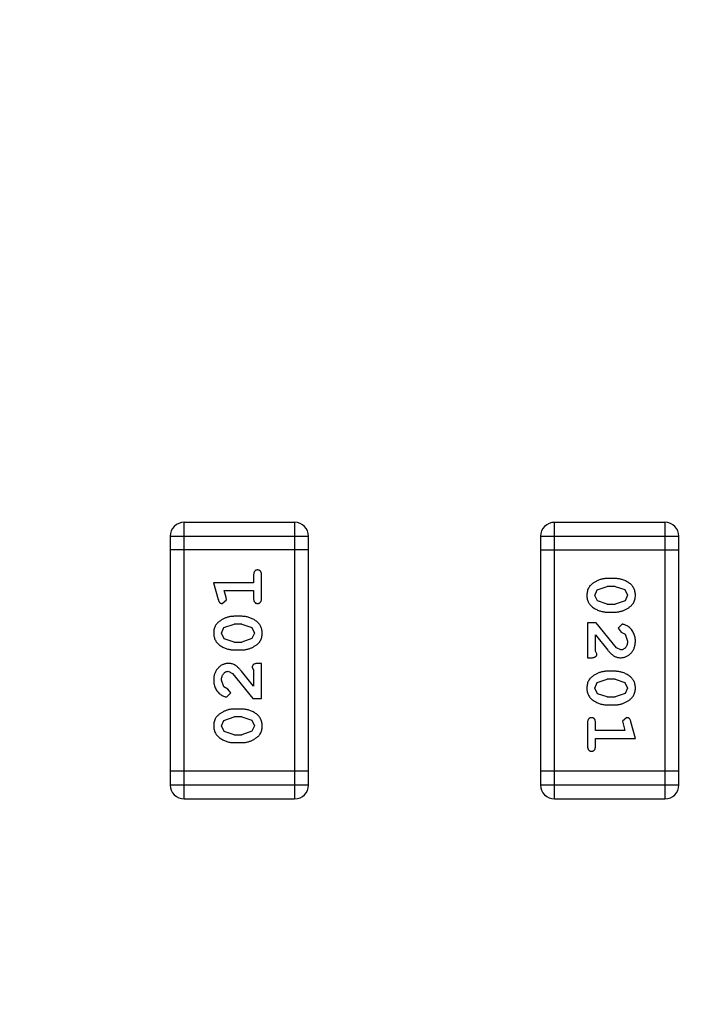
# Model space of a CAD drawing. Header units: millimetres. Extents: x -49 to 165, y -182 to -55.
# Tile 83 of 93: x 136.48 to 137.97, y -119.81 to -117.64. Entities that reach past the tile are written whole.
import ezdxf

# ---------------------------------------------------------------- set-up
doc = ezdxf.new("R2010")
doc.units = ezdxf.units.MM
doc.header["$LTSCALE"] = 1.21
doc.header["$MEASUREMENT"] = 0
doc.header["$PDMODE"] = 3
doc.header["$PDSIZE"] = 0.3125
doc.layers.get('0').update_dxf_attribs({"linetype": 'CONTINUOUS'})
doc.layers.get('DEFPOINTS').update_dxf_attribs({"linetype": 'CONTINUOUS'})
doc.layers.add('Dim', color=3, linetype='CONTINUOUS', lineweight=25)
doc.styles.get("Standard").update_dxf_attribs({"font": 'txt', "width": 0.8})
doc.dimstyles.get("Standard").update_dxf_attribs({"dimtxt": 0.15625, "dimasz": 0.1875, "dimexe": 0.125, "dimexo": 0.0625, "dimgap": 0.09, "dimtad": 0, "dimtih": 1, "dimtoh": 1, "dimzin": 4, "dimdsep": 46, "dimtxsty": 'Standard', "dimblk": '_FILLED', "dimblk1": '_FILLED', "dimblk2": '_FILLED', "dimcen": 0.09, "dimazin": 1, "dimtp": 0.01, "dimtm": 0.01, "dimtfac": 1, "dimtofl": 0, "dimtmove": 0, "dimatfit": 3, "dimldrblk": '_FILLED', "dimfxl": 1, "dimtolj": 1, "dimtzin": 4, "dimarcsym": 0})

# ---------------------------------------------------------------- blocks, each defined once
blk = doc.blocks.new('_FILLED')
at = {"color": 0, "linetype": 'ByBlock'}
blk.add_solid([(0, 0), (-1, 0.1667), (-1, -0.1667)], dxfattribs=at)
blk = doc.blocks.new('*D79')
at = {"layer": 'DEFPOINTS', "color": 0}
for p in [(103.9882, -113.9099), (95.9455, -118.3888), (95.7094, -126.5744), (123.0081, -126.5744), (150.6978, -126.5744)]:
    blk.add_point(p, dxfattribs=at)
at = {"layer": 'Dim', "color": 0, "lineweight": -2}
for p, q in [((103.9361, -113.8752), (99.3703, -110.835)), ((95.6469, -126.5744), (94.6096, -126.5744))]:
    blk.add_line(p, q, dxfattribs=at)
for start, end in [(149.38213, 160.15016), (166.19189, 176.95991)]:
    blk.add_arc((123.0081, -126.5744), 28.2735, start, end, dxfattribs=at)
at = {"layer": 'Dim', "color": 0, "lineweight": -2, "xscale": 1.5, "yscale": 1.5, "zscale": 1.5}
for p, rotation in [((99.4744, -110.9043), 57.86208909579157), ((94.7346, -126.5744), 268.4799565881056)]:
    blk.add_blockref('_FILLED', p, dxfattribs=dict(at, rotation=rotation))
at = {"layer": 'Dim', "color": 0, "insert": (95.9455, -118.3888), "char_height": 1.5, "attachment_point": 5, "rotation": 73.171}
blk.add_mtext('\\A1;34%%d', dxfattribs=at)

msp = doc.modelspace()

# ---------------------------------------------------------------- linework, layer by layer
at = {"color": 6, "linetype": 'Continuous'}
for p, q in [((137.0836, -118.748), (136.8397, -118.748)), ((136.8398, -119.3576), (136.8397, -118.748)), ((137.0836, -118.748), (137.0836, -119.3576)), ((137.9002, -118.748), (137.6563, -118.748)), ((137.6564, -119.3576), (137.6563, -118.748)), ((137.9002, -118.748), (137.9002, -119.3576)), ((136.8093, -118.7785), (137.1141, -118.7784)), ((136.8093, -118.7785), (136.8093, -119.3271)), ((137.1141, -119.3271), (137.1141, -118.7784)), ((137.6259, -118.7785), (137.9307, -118.7784)), ((137.6259, -118.7785), (137.6259, -119.3271)), ((137.9307, -119.3271), (137.9307, -118.7784)), ((137.1141, -118.8089), (136.8093, -118.8089)), ((137.6259, -118.8089), (137.9307, -118.8089)), ((136.9931, -118.864), (136.9931, -118.8813)), ((137.0104, -118.9159), (137.0104, -118.864)), ((137.7903, -118.8719), (137.7725, -118.8719)), ((136.9931, -118.8813), (136.905, -118.8813)), ((136.905, -118.8813), (136.9149, -118.9179)), ((137.7505, -118.8968), (137.7728, -118.8892)), ((137.79, -118.8892), (137.7728, -118.8892)), ((137.79, -118.8892), (137.8118, -118.8964)), ((136.9282, -118.8986), (136.9931, -118.8986)), ((136.9323, -118.9136), (136.9282, -118.8986)), ((136.9334, -118.919), (136.9323, -118.9136)), ((136.9931, -118.8986), (136.9931, -118.9159)), ((137.7452, -118.909), (137.7505, -118.8968)), ((137.751, -118.9212), (137.7452, -118.909)), ((137.8118, -118.8964), (137.8176, -118.9088)), ((137.8176, -118.9088), (137.8123, -118.9209)), ((136.9241, -118.9269), (136.9334, -118.919)), ((137.7728, -118.9285), (137.751, -118.9212)), ((137.7728, -118.9285), (137.79, -118.9285)), ((137.8123, -118.9209), (137.79, -118.9285)), ((136.9674, -118.9552), (136.9497, -118.9552)), ((137.7725, -118.9458), (137.7903, -118.9458)), ((136.9224, -118.9922), (136.9276, -118.9801)), ((136.9276, -118.9801), (136.9499, -118.9725)), ((136.9671, -118.9725), (136.9499, -118.9725)), ((136.9671, -118.9725), (136.9889, -118.9798)), ((136.9889, -118.9798), (136.9947, -118.9921)), ((137.7484, -118.9694), (137.7295, -118.9694)), ((137.7295, -118.9694), (137.7295, -119.0465)), ((137.7934, -119.0244), (137.7484, -118.9694)), ((137.8056, -118.9725), (137.7972, -118.9814)), ((137.7972, -118.9814), (137.8037, -118.9898)), ((136.9282, -119.0046), (136.9224, -118.9922)), ((136.9947, -118.9921), (136.9894, -119.0042)), ((137.7468, -119.0323), (137.7468, -118.9961)), ((137.7468, -118.9961), (137.7739, -119.0297)), ((137.8037, -118.9898), (137.8122, -118.9948)), ((137.8122, -118.9948), (137.8176, -119.0097)), ((136.9499, -119.0119), (136.9282, -119.0046)), ((136.9499, -119.0119), (136.9671, -119.0119)), ((136.9894, -119.0042), (136.9671, -119.0119)), ((137.8031, -119.0292), (137.7934, -119.0244)), ((136.9497, -119.0292), (136.9674, -119.0292)), ((137.7295, -119.0465), (137.7374, -119.0465)), ((137.75, -119.0378), (137.7468, -119.0323)), ((136.99, -119.0677), (136.9932, -119.0732)), ((137.0105, -119.059), (137.0026, -119.059)), ((137.0105, -119.1361), (137.0105, -119.059)), ((136.9369, -119.0764), (136.9466, -119.0811)), ((136.9466, -119.0811), (136.9916, -119.1361)), ((136.9932, -119.1094), (136.9661, -119.0758)), ((136.9932, -119.0732), (136.9932, -119.1094)), ((137.7903, -119.0764), (137.7726, -119.0764)), ((136.9277, -119.1107), (136.9224, -119.0959)), ((136.9363, -119.1157), (136.9277, -119.1107)), ((137.7452, -119.1135), (137.7505, -119.1013)), ((137.7505, -119.1013), (137.7728, -119.0937)), ((137.79, -119.0937), (137.7728, -119.0937)), ((137.79, -119.0937), (137.8118, -119.1009)), ((137.8118, -119.1009), (137.8176, -119.1133)), ((136.9344, -119.133), (136.9428, -119.1242)), ((136.9428, -119.1242), (136.9363, -119.1157)), ((137.751, -119.1258), (137.7452, -119.1135)), ((137.7728, -119.133), (137.751, -119.1258)), ((137.7728, -119.133), (137.79, -119.133)), ((137.8123, -119.1254), (137.79, -119.133)), ((137.8176, -119.1133), (137.8123, -119.1254)), ((136.9916, -119.1361), (137.0105, -119.1361)), ((137.7726, -119.1503), (137.7903, -119.1503)), ((136.9277, -119.1846), (136.95, -119.177)), ((136.9674, -119.1597), (136.9497, -119.1597)), ((136.9672, -119.177), (136.95, -119.177)), ((136.9672, -119.177), (136.9889, -119.1843)), ((136.9224, -119.1968), (136.9277, -119.1846)), ((136.9282, -119.2091), (136.9224, -119.1968)), ((136.9889, -119.1843), (136.9947, -119.1966)), ((136.9947, -119.1966), (136.9895, -119.2087)), ((137.7295, -119.1896), (137.7295, -119.2416)), ((137.7468, -119.2069), (137.7468, -119.1896)), ((137.8159, -119.1786), (137.8066, -119.1865)), ((137.8066, -119.1865), (137.8076, -119.1919)), ((137.8076, -119.1919), (137.8118, -119.2069)), ((137.8349, -119.2242), (137.825, -119.1877)), ((136.95, -119.2164), (136.9282, -119.2091)), ((136.95, -119.2164), (136.9672, -119.2164)), ((136.9895, -119.2087), (136.9672, -119.2164)), ((137.8118, -119.2069), (137.7468, -119.2069)), ((136.9497, -119.2337), (136.9674, -119.2337)), ((137.7468, -119.2242), (137.8349, -119.2242)), ((137.7468, -119.2416), (137.7468, -119.2242)), ((137.1141, -119.2966), (136.8093, -119.2966)), ((137.9307, -119.2966), (137.6259, -119.2966)), ((137.1141, -119.3271), (136.8093, -119.3271)), ((137.9307, -119.3271), (137.6259, -119.3271)), ((136.8398, -119.3576), (137.0836, -119.3576)), ((137.6564, -119.3576), (137.9002, -119.3576))]:
    msp.add_line(p, q, dxfattribs=at)
at = {"color": 7, "linetype": 'Continuous'}
msp.add_arc((123.0081, -126.5744), 24.48, 100.97933, 79.01595, dxfattribs=at)
at = {"color": 6, "linetype": 'Continuous'}
for centre, start, end in [((136.8397, -118.7784), 90.0045, 180.0045), ((137.0836, -118.7784), 0.0045, 90.0045), ((137.6563, -118.7785), 90.0045, 180.0045), ((137.9002, -118.7784), 0.0045, 90.0045), ((136.8398, -119.3271), 180.0045, 270.0045), ((137.0836, -119.3271), 270.0045, 0.0045), ((137.6564, -119.3271), 180.0045, 270.0045), ((137.9002, -119.3271), 270.0045, 0.0045)]:
    msp.add_arc(centre, 0.0305, start, end, dxfattribs=at)
for points, knots in [([(137.0018, -118.853), (137.0012, -118.853), (137, -118.8531), (136.9983, -118.8536), (136.9968, -118.8544), (136.9955, -118.8556), (136.9944, -118.8571), (136.9937, -118.8591), (136.9932, -118.8614), (136.9932, -118.8631), (136.9931, -118.864)], [0, 0, 0, 0, 0.11517, 0.223509, 0.328254, 0.438012, 0.553651, 0.682263, 0.830856, 1, 1, 1, 1]), ([(137.0104, -118.864), (137.0104, -118.8631), (137.0104, -118.8614), (137.0099, -118.8591), (137.0092, -118.8571), (137.0081, -118.8556), (137.0068, -118.8544), (137.0053, -118.8536), (137.0036, -118.8531), (137.0024, -118.853), (137.0018, -118.853)], [0, 0, 0, 0, 0.169012, 0.317488, 0.445429, 0.560977, 0.67065, 0.776666, 0.88492, 1, 1, 1, 1]), ([(137.7725, -118.8719), (137.7715, -118.8719), (137.7693, -118.8719), (137.7662, -118.8722), (137.763, -118.8727), (137.7599, -118.8734), (137.7569, -118.8743), (137.7539, -118.8754), (137.7509, -118.8767), (137.7481, -118.8781), (137.7453, -118.8797), (137.7428, -118.8813), (137.7405, -118.883), (137.7384, -118.8846), (137.7365, -118.8863), (137.7348, -118.888), (137.7334, -118.8898), (137.7318, -118.8921), (137.7302, -118.8953), (137.7289, -118.8995), (137.7281, -118.9041), (137.728, -118.9073), (137.7279, -118.9089)], [0, 0, 0, 0, 0.049886, 0.09882, 0.148132, 0.19689, 0.246038, 0.295176, 0.345305, 0.395692, 0.445312, 0.491875, 0.535813, 0.577009, 0.616081, 0.652689, 0.687585, 0.720206, 0.785062, 0.85223, 0.923759, 1, 1, 1, 1]), ([(137.8349, -118.9087), (137.8349, -118.9072), (137.8348, -118.9044), (137.8341, -118.9003), (137.833, -118.8965), (137.8314, -118.8929), (137.8293, -118.8896), (137.8268, -118.8866), (137.8238, -118.8838), (137.8204, -118.8813), (137.8168, -118.8791), (137.8132, -118.8772), (137.8095, -118.8755), (137.8057, -118.8742), (137.8019, -118.8731), (137.7981, -118.8724), (137.7942, -118.8719), (137.7916, -118.8719), (137.7903, -118.8719)], [0, 0, 0, 0, 0.06692, 0.130834, 0.19258, 0.252759, 0.312631, 0.373411, 0.436359, 0.501894, 0.568244, 0.632472, 0.69556, 0.757163, 0.818592, 0.878885, 0.939235, 1, 1, 1, 1]), ([(136.9931, -118.9159), (136.9932, -118.9168), (136.9932, -118.9185), (136.9937, -118.9208), (136.9944, -118.9228), (136.9955, -118.9243), (136.9968, -118.9255), (136.9983, -118.9263), (137, -118.9268), (137.0012, -118.9269), (137.0018, -118.9269)], [0, 0, 0, 0, 0.169102, 0.317658, 0.446239, 0.563118, 0.671828, 0.776546, 0.884858, 1, 1, 1, 1]), ([(137.0018, -118.9269), (137.0024, -118.9269), (137.0036, -118.9268), (137.0053, -118.9263), (137.0068, -118.9255), (137.0081, -118.9243), (137.0092, -118.9228), (137.0099, -118.9208), (137.0104, -118.9185), (137.0104, -118.9168), (137.0104, -118.9159)], [0, 0, 0, 0, 0.115051, 0.223278, 0.329269, 0.437893, 0.554681, 0.682591, 0.83103, 1, 1, 1, 1]), ([(137.7279, -118.9089), (137.728, -118.9104), (137.728, -118.9132), (137.7288, -118.9173), (137.7299, -118.9211), (137.7315, -118.9247), (137.7335, -118.928), (137.736, -118.931), (137.739, -118.9338), (137.7423, -118.9363), (137.7459, -118.9385), (137.7496, -118.9404), (137.7533, -118.9421), (137.7571, -118.9435), (137.7609, -118.9445), (137.7647, -118.9453), (137.7686, -118.9457), (137.7712, -118.9458), (137.7725, -118.9458)], [0, 0, 0, 0, 0.067217, 0.131051, 0.19272, 0.252824, 0.312745, 0.373449, 0.436041, 0.501494, 0.567761, 0.632087, 0.695096, 0.757109, 0.817993, 0.878657, 0.939311, 1, 1, 1, 1]), ([(137.7903, -118.9458), (137.7914, -118.9458), (137.7935, -118.9457), (137.7967, -118.9454), (137.7998, -118.9449), (137.8029, -118.9442), (137.806, -118.9433), (137.809, -118.9422), (137.812, -118.9409), (137.8148, -118.9394), (137.8176, -118.9378), (137.8201, -118.9362), (137.8225, -118.9345), (137.8246, -118.9329), (137.8264, -118.9311), (137.8281, -118.9294), (137.8295, -118.9277), (137.831, -118.9253), (137.8326, -118.9222), (137.834, -118.918), (137.8348, -118.9134), (137.8349, -118.9103), (137.8349, -118.9087)], [0, 0, 0, 0, 0.049855, 0.099516, 0.148482, 0.19758, 0.246804, 0.296268, 0.346517, 0.397047, 0.446826, 0.49336, 0.537801, 0.579207, 0.617974, 0.654833, 0.689171, 0.722088, 0.786392, 0.853518, 0.924186, 1, 1, 1, 1]), ([(136.9149, -118.9179), (136.9152, -118.9187), (136.9157, -118.9203), (136.9165, -118.9224), (136.9174, -118.924), (136.9184, -118.9252), (136.9196, -118.926), (136.921, -118.9265), (136.9225, -118.9269), (136.9235, -118.9269), (136.9241, -118.9269)], [0, 0, 0, 0, 0.187321, 0.344927, 0.475328, 0.579604, 0.674244, 0.773631, 0.882025, 1, 1, 1, 1]), ([(136.9497, -118.9552), (136.9486, -118.9552), (136.9464, -118.9553), (136.9433, -118.9556), (136.9401, -118.9561), (136.937, -118.9568), (136.934, -118.9577), (136.931, -118.9588), (136.928, -118.9601), (136.9251, -118.9616), (136.9224, -118.9632), (136.9198, -118.9648), (136.9175, -118.9665), (136.9154, -118.9682), (136.9135, -118.9699), (136.9119, -118.9716), (136.9105, -118.9733), (136.9089, -118.9757), (136.9073, -118.9789), (136.906, -118.983), (136.9052, -118.9876), (136.9051, -118.9907), (136.9051, -118.9924)], [0, 0, 0, 0, 0.049855, 0.099516, 0.148482, 0.19758, 0.246804, 0.296268, 0.346517, 0.397047, 0.446826, 0.49336, 0.537801, 0.579207, 0.617974, 0.654833, 0.689171, 0.722088, 0.786392, 0.853518, 0.924186, 1, 1, 1, 1]), ([(137.012, -118.9921), (137.012, -118.9907), (137.0119, -118.9879), (137.0112, -118.9838), (137.0101, -118.9799), (137.0085, -118.9764), (137.0065, -118.973), (137.0039, -118.97), (137.001, -118.9672), (136.9976, -118.9647), (136.994, -118.9625), (136.9903, -118.9606), (136.9866, -118.9589), (136.9829, -118.9576), (136.9791, -118.9565), (136.9752, -118.9558), (136.9713, -118.9553), (136.9687, -118.9553), (136.9674, -118.9552)], [0, 0, 0, 0, 0.067217, 0.131051, 0.19272, 0.252824, 0.312745, 0.373449, 0.436041, 0.501494, 0.567761, 0.632087, 0.695096, 0.757109, 0.817993, 0.878657, 0.939311, 1, 1, 1, 1]), ([(137.8349, -119.0098), (137.8349, -119.0081), (137.8347, -119.0047), (137.8339, -118.9998), (137.8324, -118.9951), (137.8305, -118.9906), (137.828, -118.9864), (137.8252, -118.9828), (137.8219, -118.9796), (137.8183, -118.9771), (137.8148, -118.9752), (137.8115, -118.9737), (137.8084, -118.9728), (137.8065, -118.9726), (137.8056, -118.9725)], [0, 0, 0, 0, 0.098286, 0.193983, 0.289056, 0.384352, 0.477435, 0.566197, 0.652355, 0.737986, 0.818188, 0.887401, 0.94802, 1, 1, 1, 1]), ([(136.9051, -118.9924), (136.9051, -118.9938), (136.9052, -118.9966), (136.9059, -119.0007), (136.907, -119.0045), (136.9086, -119.0081), (136.9107, -119.0114), (136.9132, -119.0145), (136.9161, -119.0172), (136.9195, -119.0197), (136.9231, -119.0219), (136.9268, -119.0238), (136.9305, -119.0255), (136.9343, -119.0268), (136.9381, -119.0279), (136.9419, -119.0286), (136.9458, -119.0291), (136.9484, -119.0291), (136.9497, -119.0292)], [0, 0, 0, 0, 0.06692, 0.130834, 0.19258, 0.252759, 0.312631, 0.373411, 0.436359, 0.501894, 0.568244, 0.632472, 0.69556, 0.757163, 0.818592, 0.878885, 0.939235, 1, 1, 1, 1]), ([(136.9674, -119.0292), (136.9685, -119.0291), (136.9706, -119.0291), (136.9738, -119.0288), (136.9769, -119.0283), (136.98, -119.0276), (136.9831, -119.0267), (136.986, -119.0256), (136.989, -119.0244), (136.9919, -119.0229), (136.9946, -119.0213), (136.9972, -119.0197), (136.9995, -119.018), (137.0016, -119.0164), (137.0035, -119.0147), (137.0051, -119.013), (137.0065, -119.0112), (137.0081, -119.0089), (137.0097, -119.0057), (137.0111, -119.0015), (137.0119, -118.9969), (137.012, -118.9938), (137.012, -118.9921)], [0, 0, 0, 0, 0.049886, 0.09882, 0.148132, 0.19689, 0.246038, 0.295176, 0.345305, 0.395692, 0.445312, 0.491875, 0.535813, 0.577009, 0.616081, 0.652689, 0.687585, 0.720206, 0.785062, 0.85223, 0.923759, 1, 1, 1, 1]), ([(137.8021, -119.0465), (137.8033, -119.0464), (137.8055, -119.0464), (137.8087, -119.0459), (137.8118, -119.0451), (137.8148, -119.044), (137.8176, -119.0425), (137.8203, -119.0407), (137.8229, -119.0386), (137.8254, -119.0362), (137.8276, -119.0336), (137.8296, -119.0307), (137.8312, -119.0277), (137.8326, -119.0245), (137.8336, -119.021), (137.8344, -119.0175), (137.8348, -119.0137), (137.8349, -119.0111), (137.8349, -119.0098)], [0, 0, 0, 0, 0.060981, 0.120256, 0.178148, 0.236115, 0.293993, 0.352864, 0.413358, 0.476056, 0.539296, 0.602396, 0.665116, 0.728325, 0.792919, 0.859317, 0.928302, 1, 1, 1, 1]), ([(137.8176, -119.0097), (137.8176, -119.0111), (137.8175, -119.0138), (137.8166, -119.0176), (137.8153, -119.021), (137.8133, -119.0239), (137.8111, -119.0262), (137.8086, -119.0279), (137.8059, -119.029), (137.804, -119.0291), (137.8031, -119.0292)], [0, 0, 0, 0, 0.156344, 0.299348, 0.4327, 0.561, 0.682299, 0.791883, 0.89611, 1, 1, 1, 1]), ([(137.7374, -119.0465), (137.7384, -119.0465), (137.7404, -119.0464), (137.7431, -119.046), (137.7454, -119.0453), (137.7471, -119.0442), (137.7484, -119.0429), (137.7493, -119.0414), (137.7499, -119.0397), (137.7499, -119.0385), (137.75, -119.0378)], [0, 0, 0, 0, 0.1844, 0.34094, 0.473574, 0.586824, 0.690029, 0.789175, 0.890445, 1, 1, 1, 1]), ([(137.7739, -119.0297), (137.7746, -119.0306), (137.7761, -119.0323), (137.7783, -119.0347), (137.7804, -119.0368), (137.7824, -119.0386), (137.7843, -119.0403), (137.7861, -119.0416), (137.7877, -119.0427), (137.7898, -119.0438), (137.7923, -119.0449), (137.7955, -119.0458), (137.7988, -119.0464), (137.801, -119.0464), (137.8021, -119.0465)], [0, 0, 0, 0, 0.103002, 0.197728, 0.285279, 0.365235, 0.437224, 0.502446, 0.560545, 0.611446, 0.707576, 0.80349, 0.900532, 1, 1, 1, 1]), ([(136.9378, -119.0591), (136.9367, -119.0591), (136.9345, -119.0592), (136.9313, -119.0596), (136.9282, -119.0605), (136.9252, -119.0616), (136.9223, -119.063), (136.9196, -119.0648), (136.917, -119.0669), (136.9146, -119.0693), (136.9124, -119.072), (136.9104, -119.0748), (136.9087, -119.0779), (136.9074, -119.0811), (136.9064, -119.0845), (136.9056, -119.0881), (136.9051, -119.0918), (136.9051, -119.0944), (136.9051, -119.0957)], [0, 0, 0, 0, 0.060981, 0.120256, 0.178148, 0.236115, 0.293993, 0.352864, 0.413358, 0.476056, 0.539296, 0.602396, 0.665116, 0.728325, 0.792919, 0.859317, 0.928302, 1, 1, 1, 1]), ([(136.9661, -119.0758), (136.9653, -119.0749), (136.9639, -119.0732), (136.9616, -119.0709), (136.9595, -119.0688), (136.9575, -119.0669), (136.9557, -119.0653), (136.9539, -119.0639), (136.9523, -119.0628), (136.9502, -119.0617), (136.9477, -119.0606), (136.9445, -119.0597), (136.9412, -119.0591), (136.939, -119.0591), (136.9378, -119.0591)], [0, 0, 0, 0, 0.103002, 0.197728, 0.285279, 0.365235, 0.437224, 0.502446, 0.560545, 0.611446, 0.707576, 0.80349, 0.900532, 1, 1, 1, 1]), ([(137.0026, -119.059), (137.0015, -119.0591), (136.9996, -119.0591), (136.9968, -119.0596), (136.9946, -119.0602), (136.9929, -119.0613), (136.9916, -119.0626), (136.9907, -119.0641), (136.9901, -119.0658), (136.99, -119.0671), (136.99, -119.0677)], [0, 0, 0, 0, 0.1844, 0.34094, 0.473574, 0.586824, 0.690029, 0.789175, 0.890445, 1, 1, 1, 1]), ([(136.9224, -119.0959), (136.9224, -119.0944), (136.9225, -119.0918), (136.9233, -119.0879), (136.9247, -119.0846), (136.9266, -119.0817), (136.9289, -119.0794), (136.9314, -119.0776), (136.9341, -119.0766), (136.936, -119.0764), (136.9369, -119.0764)], [0, 0, 0, 0, 0.156344, 0.299348, 0.4327, 0.561, 0.682299, 0.791883, 0.89611, 1, 1, 1, 1]), ([(137.7726, -119.0764), (137.7715, -119.0764), (137.7694, -119.0764), (137.7662, -119.0767), (137.763, -119.0772), (137.76, -119.0779), (137.7569, -119.0788), (137.7539, -119.0799), (137.751, -119.0812), (137.7481, -119.0827), (137.7453, -119.0842), (137.7428, -119.0859), (137.7405, -119.0875), (137.7384, -119.0891), (137.7365, -119.0908), (137.7348, -119.0925), (137.7334, -119.0943), (137.7318, -119.0966), (137.7302, -119.0998), (137.7289, -119.104), (137.7281, -119.1086), (137.728, -119.1118), (137.7279, -119.1134)], [0, 0, 0, 0, 0.049886, 0.09882, 0.148132, 0.19689, 0.246038, 0.295176, 0.345305, 0.395692, 0.445312, 0.491875, 0.535813, 0.577009, 0.616081, 0.652689, 0.687585, 0.720206, 0.785062, 0.85223, 0.923759, 1, 1, 1, 1]), ([(137.8349, -119.1132), (137.8349, -119.1117), (137.8348, -119.1089), (137.8341, -119.1048), (137.833, -119.101), (137.8314, -119.0974), (137.8293, -119.0941), (137.8268, -119.0911), (137.8238, -119.0883), (137.8205, -119.0858), (137.8169, -119.0836), (137.8132, -119.0817), (137.8095, -119.08), (137.8057, -119.0787), (137.8019, -119.0776), (137.7981, -119.0769), (137.7942, -119.0765), (137.7916, -119.0764), (137.7903, -119.0764)], [0, 0, 0, 0, 0.06692, 0.130834, 0.19258, 0.252759, 0.312631, 0.373411, 0.436359, 0.501894, 0.568244, 0.632472, 0.69556, 0.757163, 0.818592, 0.878885, 0.939235, 1, 1, 1, 1]), ([(136.9051, -119.0957), (136.9051, -119.0974), (136.9052, -119.1008), (136.9061, -119.1057), (136.9075, -119.1105), (136.9095, -119.115), (136.9119, -119.1191), (136.9148, -119.1228), (136.9181, -119.1259), (136.9216, -119.1284), (136.9252, -119.1304), (136.9285, -119.1318), (136.9315, -119.1328), (136.9335, -119.1329), (136.9344, -119.133)], [0, 0, 0, 0, 0.098286, 0.193983, 0.289056, 0.384352, 0.477435, 0.566197, 0.652355, 0.737986, 0.818188, 0.887401, 0.94802, 1, 1, 1, 1]), ([(137.7279, -119.1134), (137.728, -119.1149), (137.7281, -119.1177), (137.7288, -119.1218), (137.7299, -119.1256), (137.7315, -119.1292), (137.7335, -119.1325), (137.736, -119.1355), (137.739, -119.1384), (137.7424, -119.1408), (137.746, -119.143), (137.7496, -119.145), (137.7533, -119.1466), (137.7571, -119.148), (137.7609, -119.149), (137.7648, -119.1498), (137.7686, -119.1502), (137.7713, -119.1503), (137.7726, -119.1503)], [0, 0, 0, 0, 0.067217, 0.131051, 0.19272, 0.252824, 0.312745, 0.373449, 0.436041, 0.501494, 0.567761, 0.632087, 0.695096, 0.757109, 0.817993, 0.878657, 0.939311, 1, 1, 1, 1]), ([(137.7903, -119.1503), (137.7914, -119.1503), (137.7935, -119.1502), (137.7967, -119.15), (137.7999, -119.1494), (137.803, -119.1487), (137.806, -119.1478), (137.809, -119.1467), (137.812, -119.1454), (137.8149, -119.1439), (137.8176, -119.1423), (137.8201, -119.1407), (137.8225, -119.139), (137.8246, -119.1374), (137.8264, -119.1357), (137.8281, -119.1339), (137.8295, -119.1322), (137.8311, -119.1298), (137.8327, -119.1267), (137.834, -119.1225), (137.8348, -119.118), (137.8349, -119.1148), (137.8349, -119.1132)], [0, 0, 0, 0, 0.049855, 0.099516, 0.148482, 0.19758, 0.246804, 0.296268, 0.346517, 0.397047, 0.446826, 0.49336, 0.537801, 0.579207, 0.617974, 0.654833, 0.689171, 0.722088, 0.786392, 0.853518, 0.924186, 1, 1, 1, 1]), ([(136.9497, -119.1597), (136.9486, -119.1598), (136.9465, -119.1598), (136.9433, -119.1601), (136.9401, -119.1606), (136.937, -119.1613), (136.934, -119.1622), (136.931, -119.1633), (136.928, -119.1646), (136.9251, -119.1661), (136.9224, -119.1677), (136.9198, -119.1694), (136.9175, -119.171), (136.9154, -119.1727), (136.9136, -119.1744), (136.9119, -119.1761), (136.9105, -119.1778), (136.9089, -119.1802), (136.9073, -119.1834), (136.906, -119.1875), (136.9052, -119.1921), (136.9051, -119.1952), (136.9051, -119.1969)], [0, 0, 0, 0, 0.049855, 0.099516, 0.148482, 0.19758, 0.246804, 0.296268, 0.346517, 0.397047, 0.446826, 0.49336, 0.537801, 0.579207, 0.617974, 0.654833, 0.689171, 0.722088, 0.786392, 0.853518, 0.924186, 1, 1, 1, 1]), ([(137.012, -119.1966), (137.012, -119.1952), (137.0119, -119.1924), (137.0112, -119.1883), (137.0101, -119.1844), (137.0085, -119.1809), (137.0065, -119.1775), (137.004, -119.1745), (137.001, -119.1717), (136.9976, -119.1692), (136.994, -119.167), (136.9904, -119.1651), (136.9866, -119.1634), (136.9829, -119.1621), (136.9791, -119.161), (136.9752, -119.1603), (136.9713, -119.1598), (136.9687, -119.1598), (136.9674, -119.1597)], [0, 0, 0, 0, 0.067217, 0.131051, 0.19272, 0.252824, 0.312745, 0.373449, 0.436041, 0.501494, 0.567761, 0.632087, 0.695096, 0.757109, 0.817993, 0.878657, 0.939311, 1, 1, 1, 1]), ([(136.9051, -119.1969), (136.9051, -119.1983), (136.9052, -119.2011), (136.9059, -119.2052), (136.907, -119.209), (136.9086, -119.2126), (136.9107, -119.2159), (136.9132, -119.219), (136.9161, -119.2218), (136.9195, -119.2242), (136.9231, -119.2264), (136.9268, -119.2283), (136.9305, -119.23), (136.9343, -119.2313), (136.9381, -119.2324), (136.9419, -119.2331), (136.9458, -119.2336), (136.9484, -119.2336), (136.9497, -119.2337)], [0, 0, 0, 0, 0.06692, 0.130834, 0.19258, 0.252759, 0.312631, 0.373411, 0.436359, 0.501894, 0.568244, 0.632472, 0.69556, 0.757163, 0.818592, 0.878885, 0.939235, 1, 1, 1, 1]), ([(136.9674, -119.2337), (136.9685, -119.2337), (136.9706, -119.2336), (136.9738, -119.2333), (136.9769, -119.2328), (136.98, -119.2321), (136.9831, -119.2313), (136.9861, -119.2301), (136.989, -119.2289), (136.9919, -119.2274), (136.9946, -119.2258), (136.9972, -119.2242), (136.9995, -119.2225), (137.0016, -119.2209), (137.0035, -119.2192), (137.0051, -119.2175), (137.0066, -119.2158), (137.0082, -119.2134), (137.0098, -119.2102), (137.0111, -119.206), (137.0119, -119.2015), (137.012, -119.1983), (137.012, -119.1966)], [0, 0, 0, 0, 0.049886, 0.09882, 0.148132, 0.19689, 0.246038, 0.295176, 0.345305, 0.395692, 0.445312, 0.491875, 0.535813, 0.577009, 0.616081, 0.652689, 0.687585, 0.720206, 0.785062, 0.85223, 0.923759, 1, 1, 1, 1]), ([(137.7382, -119.1786), (137.7376, -119.1787), (137.7364, -119.1787), (137.7347, -119.1792), (137.7332, -119.1801), (137.7318, -119.1812), (137.7308, -119.1828), (137.7301, -119.1847), (137.7296, -119.1871), (137.7295, -119.1887), (137.7295, -119.1896)], [0, 0, 0, 0, 0.115051, 0.223278, 0.329269, 0.437893, 0.554681, 0.682591, 0.83103, 1, 1, 1, 1]), ([(137.7468, -119.1896), (137.7468, -119.1887), (137.7468, -119.1871), (137.7463, -119.1847), (137.7455, -119.1828), (137.7445, -119.1812), (137.7431, -119.1801), (137.7416, -119.1792), (137.74, -119.1787), (137.7388, -119.1787), (137.7382, -119.1786)], [0, 0, 0, 0, 0.169102, 0.317658, 0.446239, 0.563118, 0.671828, 0.776546, 0.884858, 1, 1, 1, 1]), ([(137.825, -119.1877), (137.8248, -119.1868), (137.8243, -119.1853), (137.8235, -119.1832), (137.8226, -119.1815), (137.8215, -119.1804), (137.8203, -119.1795), (137.819, -119.179), (137.8175, -119.1787), (137.8164, -119.1786), (137.8159, -119.1786)], [0, 0, 0, 0, 0.187321, 0.344927, 0.475328, 0.579604, 0.674244, 0.773631, 0.882025, 1, 1, 1, 1]), ([(137.7295, -119.2416), (137.7295, -119.2425), (137.7296, -119.2441), (137.7301, -119.2465), (137.7308, -119.2484), (137.7319, -119.25), (137.7332, -119.2511), (137.7347, -119.252), (137.7364, -119.2525), (137.7376, -119.2525), (137.7382, -119.2526)], [0, 0, 0, 0, 0.169012, 0.317488, 0.445429, 0.560977, 0.67065, 0.776666, 0.88492, 1, 1, 1, 1]), ([(137.7382, -119.2526), (137.7388, -119.2525), (137.74, -119.2525), (137.7417, -119.252), (137.7432, -119.2511), (137.7445, -119.25), (137.7456, -119.2484), (137.7463, -119.2465), (137.7468, -119.2441), (137.7468, -119.2424), (137.7468, -119.2416)], [0, 0, 0, 0, 0.11517, 0.223509, 0.328254, 0.438012, 0.553651, 0.682263, 0.830856, 1, 1, 1, 1])]:
    msp.add_open_spline(points, degree=3, knots=knots, dxfattribs=at)

# ---------------------------------------------------------------- dimensions: what is measured, and where the dimension line sits
at = {"layer": 'Dim'}
dim = msp.add_angular_dim_2l(base=(95.9455, -118.3888), line1=((123.0081, -126.5744), (103.9882, -113.9099)), line2=((95.7094, -126.5744), (150.6978, -126.5744)), dimstyle='Standard', override={"dimtxt": 1.5, "dimasz": 1.5, "dimtih": 0, "dimtoh": 0, "dimzin": 0, "dimcen": 0.198, "dimadec": 0, "dimazin": 0, "dimtp": 0, "dimtm": 0, "dimtdec": 4, "dimtzin": 0, "dimarcsym": 1}, dxfattribs=at)
dim.commit()
dim.dimension.update_dxf_attribs({"geometry": '*D79', "text_midpoint": (95.9455, -118.3888)})

doc.saveas('drawing.dxf')
